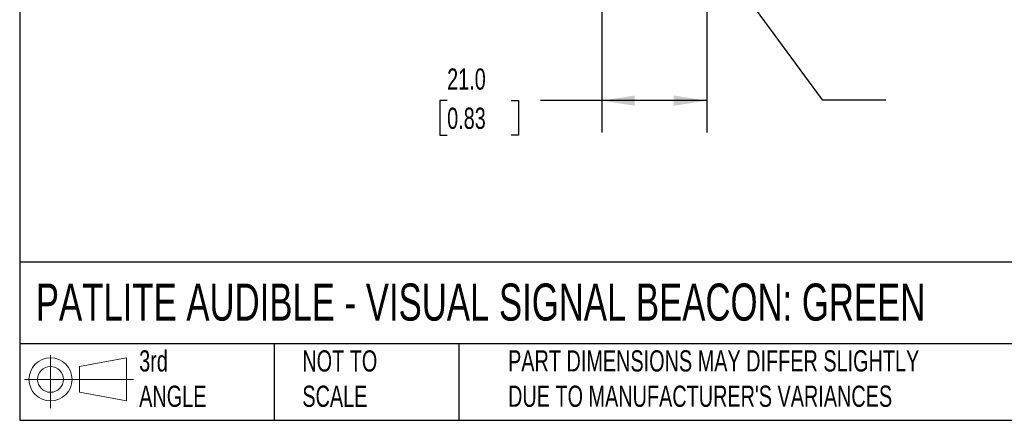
# Model space of a CAD drawing. Header units: millimetres. Extents: x 13 to 546, y 13 to 419.
# Tile 1 of 14: x 13 to 209, y 13 to 93. Entities that reach past the tile are written whole.
import ezdxf

# ---------------------------------------------------------------- set-up
doc = ezdxf.new("R2010")
doc.units = ezdxf.units.MM
doc.header["$LTSCALE"] = 2
doc.linetypes.add('SLD-Solid', pattern=[0])
doc.layers.add('DIMENSIONS', color=140, linetype='SLD-Solid', lineweight=25)
doc.layers.add('TEXT', color=140, linetype='SLD-Solid', lineweight=25)
doc.layers.add('SLD-DEFPOINTS', color=7, linetype='Continuous')
doc.styles.add('SLDTEXTSTYLE0', font='TXT', dxfattribs={"width": 0.7})
doc.dimstyles.new('SLDDIMSTYLE0', dxfattribs={"dimtxt": 4.316016, "dimasz": 6.604, "dimexe": 0, "dimexo": 0.0625, "dimgap": 1.079004, "dimtad": 0, "dimtih": 1, "dimtoh": 1, "dimrnd": 1e-09, "dimzin": 4, "dimdsep": 46, "dimtxsty": 'SLDTEXTSTYLE0', "dimsah": 1, "dimcen": 0.09, "dimadec": 0, "dimazin": 1, "dimtfac": 1, "dimtofl": 0, "dimtmove": 0, "dimatfit": 3, "dimfxl": 0, "dimfrac": 2, "dimtolj": 1, "dimtzin": 12, "dimarcsym": 0})
doc.dimstyles.new('SLDDIMSTYLE4', dxfattribs={"dimtxt": 0.18, "dimasz": 6.604, "dimexe": 0, "dimexo": 0.0625, "dimgap": 0, "dimtad": 0, "dimtih": 1, "dimtoh": 1, "dimdec": 0, "dimrnd": 1e-09, "dimzin": 0, "dimdsep": 46, "dimtxsty": 'Standard', "dimsah": 1, "dimcen": 0.09, "dimadec": 0, "dimazin": 0, "dimtfac": 6.604, "dimtdec": 0, "dimtofl": 0, "dimtmove": 0, "dimatfit": 3, "dimfxl": 0, "dimfrac": 2, "dimtolj": 1, "dimtzin": 0, "dimarcsym": 0})

# ---------------------------------------------------------------- blocks, each defined once
blk = doc.blocks.new('Block11')
at = {"color": 7, "linetype": 'SLD-Solid', "lineweight": 18}
for p, q in [((5.18, 10.62), (5.18, 0)), ((10.96, 8.33), (20.35, 10.06)), ((20.35, 10.06), (20.35, 1.46)), ((10.96, 3.19), (10.96, 8.33)), ((0, 5.76), (21.75, 5.76)), ((10.96, 3.19), (20.35, 1.46))]:
    blk.add_line(p, q, dxfattribs=at)
for radius in [4.3, 2.57]:
    blk.add_circle((5.18, 5.76), radius, dxfattribs=at)
blk = doc.blocks.new('Block12')
at = {"layer": 'SLD-DEFPOINTS'}
blk.add_blockref('Block11', (0, 0), dxfattribs=at)
blk = doc.blocks.new('_D_5')
at = {"layer": 'DIMENSIONS'}
for p, q in [((128.94, 108.99), (128.94, 70.18)), ((149.94, 108.99), (149.94, 70.18)), ((98.07, 76.53), (96.62, 76.53)), ((96.62, 76.53), (96.62, 69.67)), ((110.89, 76.53), (112.34, 76.53)), ((112.34, 76.53), (112.34, 69.67)), ((128.94, 76.53), (116.74, 76.53)), ((149.94, 76.53), (128.94, 76.53)), ((96.62, 69.67), (98.07, 69.67)), ((112.34, 69.67), (110.89, 69.67))]:
    blk.add_line(p, q, dxfattribs=at)
for points in [[(128.94, 76.53), (135.55, 75.52), (135.55, 77.55)], [(149.94, 76.53), (143.34, 77.55), (143.34, 75.52)]]:
    blk.add_solid(points, dxfattribs=at)
at = {"layer": 'DIMENSIONS', "char_height": 4.233, "attachment_point": 1, "style": 'SLDTEXTSTYLE0'}
for s, insert in [('21.0', (98.07, 82.96)), ('0.83', (98.07, 75.13))]:
    blk.add_mtext(s, dxfattribs=dict(at, insert=insert))

msp = doc.modelspace()

# ---------------------------------------------------------------- linework, layer by layer
at = {"layer": 'TEXT'}
for p, q in [((12.7, 419.1), (12.7, 12.7)), ((546.1, 44.252), (12.7, 44.252)), ((546.1, 27.94), (12.7, 27.94)), ((63.5, 27.94), (63.5, 12.7)), ((100.423, 27.94), (100.423, 12.7)), ((12.7, 12.7), (546.1, 12.7))]:
    msp.add_line(p, q, dxfattribs=at)

# ---------------------------------------------------------------- block references
at = {"layer": 'SLD-DEFPOINTS'}
msp.add_blockref('Block12', (13.676, 15.108), dxfattribs=at)

# ---------------------------------------------------------------- texts
at = {"layer": 'TEXT', "attachment_point": 1, "style": 'SLDTEXTSTYLE0'}
for s, insert, char_height in [('PATLITE AUDIBLE - VISUAL SIGNAL BEACON: GREEN', (15.931, 40.013), 7.40833), ('3rd^JANGLE', (36.564, 26.675), 4.2333), ('NOT TO^JSCALE', (69.15, 26.675), 4.23333), ("PART DIMENSIONS MAY DIFFER SLIGHTLY ^JDUE TO MANUFACTURER'S VARIANCES", (110.239, 26.682), 4.23333)]:
    msp.add_mtext(s, dxfattribs=dict(at, insert=insert, char_height=char_height))

# ---------------------------------------------------------------- dimensions: what is measured, and where the dimension line sits
at = {"layer": 'DIMENSIONS'}
dim = msp.add_linear_dim(base=(128.945, 76.534), p1=(149.945, 111.534), p2=(128.945, 111.534), dimstyle='SLDDIMSTYLE0', dxfattribs=at)
dim.commit()
dim.dimension.update_dxf_attribs({"geometry": '_D_5', "text_midpoint": (104.48, 76.534), "dimtype": 160})

# ---------------------------------------------------------------- leaders
at = {"layer": 'TEXT'}
msp.add_leader([(148.463, 110.052), (172.981, 76.674), (185.681, 76.674)], dimstyle='SLDDIMSTYLE4', dxfattribs=at)

doc.saveas('drawing.dxf')
